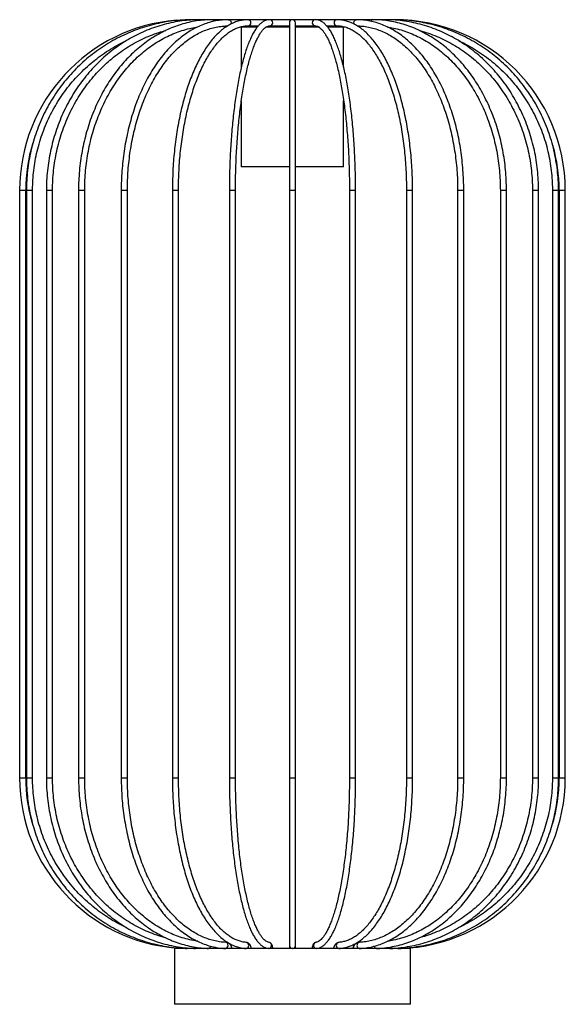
# Model space of a CAD drawing. Header units: millimetres. Extents: x 665 to 910, y 277 to 710.
# Tile 3 of 6: x 851 to 910, y 277 to 383. Entities that reach past the tile are written whole.
import ezdxf

# ---------------------------------------------------------------- set-up
doc = ezdxf.new("R2010")
doc.units = ezdxf.units.MM

msp = doc.modelspace()

# ---------------------------------------------------------------- linework, layer by layer
at = {"color": 7, "linetype": 'Continuous', "lineweight": 25}
for p, q in [((869.72, 383.02), (869.3, 383.02)), ((870, 383.02), (869.72, 383.02)), ((870.81, 383.02), (870, 383.02)), ((872.12, 383.02), (870.81, 383.02)), ((873.86, 383.02), (872.12, 383.02)), ((875.95, 383.02), (873.86, 383.02)), ((875.22, 382.21), (875.22, 377.92)), ((876.9, 382.21), (875.22, 382.21)), ((878.28, 383.02), (875.95, 383.02)), ((875.95, 382.36), (877.05, 382.36)), ((880.39, 382.21), (877.84, 382.21)), ((880.58, 383.02), (878.28, 383.02)), ((878.28, 382.36), (880.39, 382.36)), ((880.39, 382.69), (880.39, 364.69)), ((883.17, 383.02), (880.87, 383.02)), ((881.05, 364.69), (881.05, 382.69)), ((881.05, 382.36), (883.17, 382.36)), ((883.61, 382.21), (881.05, 382.21)), ((885.5, 383.02), (883.17, 383.02)), ((884.39, 382.36), (885.5, 382.36)), ((886.22, 382.21), (884.55, 382.21)), ((887.58, 383.02), (885.5, 383.02)), ((886.22, 377.92), (886.22, 382.21)), ((889.32, 383.02), (887.58, 383.02)), ((890.63, 383.02), (889.32, 383.02)), ((891.45, 383.02), (890.63, 383.02)), ((891.72, 383.02), (891.45, 383.02)), ((875.22, 374.31), (875.22, 367.21)), ((886.22, 367.21), (886.22, 374.3)), ((880.39, 367.21), (875.22, 367.21)), ((886.22, 367.21), (881.05, 367.21)), ((851.39, 364.69), (851.39, 301.53)), ((852.05, 301.53), (852.05, 364.69)), ((852.12, 364.69), (852.12, 301.53)), ((852.78, 301.53), (852.78, 364.69)), ((854.27, 364.69), (854.27, 301.53)), ((854.93, 301.53), (854.93, 364.69)), ((857.72, 364.69), (857.72, 301.53)), ((858.38, 301.53), (858.38, 364.69)), ((862.31, 364.69), (862.31, 301.53)), ((862.97, 301.53), (862.97, 364.69)), ((867.81, 364.69), (867.81, 301.53)), ((868.47, 301.53), (868.47, 364.69)), ((873.94, 364.69), (873.94, 301.53)), ((874.6, 301.53), (874.6, 364.69)), ((880.39, 364.69), (880.39, 301.53)), ((881.05, 301.53), (881.05, 364.69)), ((886.85, 364.69), (886.85, 301.53)), ((887.51, 301.53), (887.51, 364.69)), ((892.98, 364.69), (892.98, 301.53)), ((893.64, 301.53), (893.64, 364.69)), ((898.47, 364.69), (898.47, 301.53)), ((899.13, 301.53), (899.13, 364.69)), ((903.07, 364.69), (903.07, 301.53)), ((903.73, 301.53), (903.73, 364.69)), ((906.52, 364.69), (906.52, 301.53)), ((907.18, 301.53), (907.18, 364.69)), ((908.67, 364.69), (908.67, 301.53)), ((909.33, 301.53), (909.33, 364.69)), ((909.39, 364.69), (909.39, 301.53)), ((910.05, 301.53), (910.05, 364.69)), ((880.39, 301.53), (880.39, 283.53)), ((881.05, 283.53), (881.05, 301.53)), ((868.02, 283.21), (868.02, 277.21)), ((893.42, 283.21), (868.02, 283.21)), ((877.94, 283.24), (877.95, 283.21)), ((880.39, 283.53), (880.39, 283.21)), ((881.05, 283.21), (881.05, 283.53)), ((893.42, 277.21), (893.42, 283.21)), ((893.42, 277.21), (868.02, 277.21))]:
    msp.add_line(p, q, dxfattribs=at)
at = {"color": 8, "linetype": 'Continuous', "lineweight": 25}
for p, q in [((851.39, 364.69), (852.05, 364.69)), ((852.12, 364.69), (852.78, 364.69)), ((854.27, 364.69), (854.93, 364.69)), ((857.72, 364.69), (858.38, 364.69)), ((862.31, 364.69), (862.97, 364.69)), ((867.81, 364.69), (868.47, 364.69)), ((873.94, 364.69), (874.6, 364.69)), ((880.39, 364.69), (881.05, 364.69)), ((886.85, 364.69), (887.51, 364.69)), ((892.98, 364.69), (893.01, 364.69)), ((893.01, 364.69), (893.64, 364.69)), ((898.47, 364.69), (898.55, 364.69)), ((898.55, 364.69), (899.13, 364.69)), ((903.07, 364.69), (903.19, 364.69)), ((903.19, 364.69), (903.73, 364.69)), ((906.52, 364.69), (906.71, 364.69)), ((906.71, 364.69), (907.18, 364.69)), ((908.67, 364.69), (908.92, 364.69)), ((908.92, 364.69), (909.33, 364.69)), ((909.39, 364.69), (909.72, 364.69)), ((909.72, 364.69), (910.05, 364.69)), ((851.39, 301.53), (852.05, 301.53)), ((852.12, 301.53), (852.78, 301.53)), ((854.27, 301.53), (854.93, 301.53)), ((857.72, 301.53), (858.38, 301.53)), ((862.31, 301.53), (862.97, 301.53)), ((867.81, 301.53), (868.47, 301.53)), ((873.94, 301.53), (874.6, 301.53)), ((880.39, 301.53), (881.05, 301.53)), ((886.85, 301.53), (887.51, 301.53)), ((892.98, 301.53), (893.01, 301.53)), ((893.01, 301.53), (893.64, 301.53)), ((898.47, 301.53), (898.55, 301.53)), ((898.55, 301.53), (899.13, 301.53)), ((903.07, 301.53), (903.19, 301.53)), ((903.19, 301.53), (903.73, 301.53)), ((906.52, 301.53), (906.71, 301.53)), ((906.71, 301.53), (907.18, 301.53)), ((908.67, 301.53), (908.92, 301.53)), ((908.92, 301.53), (909.33, 301.53)), ((909.39, 301.53), (909.72, 301.53)), ((909.72, 301.53), (910.05, 301.53))]:
    msp.add_line(p, q, dxfattribs=at)
at = {"color": 8, "linetype": 'Continuous', "lineweight": 25, "flags": 128}
for points in [[(870.81, 383.02), (870.87, 383), (870.9, 382.96)], [(873.86, 383.02), (873.96, 383), (874.05, 382.92), (874.1, 382.82), (874.12, 382.69), (874.1, 382.57), (874.1, 382.54)], [(887.32, 382.69), (887.34, 382.82), (887.4, 382.92), (887.48, 383), (887.58, 383.02), (887.58, 383.02)], [(887.35, 382.54), (887.34, 382.57), (887.32, 382.69)], [(873.56, 283.21), (873.63, 283.23), (873.71, 283.3), (873.77, 283.41), (873.79, 283.53), (873.78, 283.66), (873.72, 283.77), (873.64, 283.84), (873.55, 283.86)], [(869.48, 283.21), (869.5, 283.23), (869.51, 283.25)], [(891.93, 283.25), (891.94, 283.23), (891.96, 283.21)]]:
    msp.add_lwpolyline(points, dxfattribs=at)
at = {"color": 7, "linetype": 'Continuous', "lineweight": 25}
for centre, radius, start, end in [((869.72, 364.69), 18.33, 94.6111, 180), ((880.72, 382.69), 0.33, 0, 180), ((880.58, 382.71), 0.314, 77.0745, 89.9968), ((880.87, 382.71), 0.314, 90.0032, 102.9255), ((891.72, 364.69), 18.33, 360, 90), ((869.72, 364.69), 17.67, 163.4392, 180), ((891.72, 364.69), 17.67, 360, 15.824), ((869.72, 301.53), 18.33, 180, 265.5565), ((869.72, 301.53), 17.67, 180, 195.6828), ((891.72, 301.53), 18.33, 271.9789, 0), ((891.72, 301.53), 17.67, 343.6515, 0)]:
    msp.add_arc(centre, radius, start, end, dxfattribs=at)
at = {"color": 8, "linetype": 'Continuous', "lineweight": 25}
for centre, radius, start, end in [((872.09, 382.8), 0.221, 12.4983, 80.6554), ((875.92, 382.69), 0.331, 274.9007, 85.1715), ((878.27, 382.69), 0.33, 271.4088, 88.8077), ((883.17, 382.7), 0.325, 90.4733, 180.9618), ((883.18, 382.69), 0.326, 179.2847, 268.9366), ((885.51, 382.71), 0.309, 92.1081, 183.8372), ((885.51, 382.68), 0.315, 177.1799, 266.6833), ((889.35, 382.82), 0.207, 96.5761, 169.9493), ((890.64, 382.92), 0.103, 95.3667, 160.5714), ((875.69, 283.53), 0.334, 281.5337, 80.7205), ((878.15, 283.54), 0.331, 278.4978, 80.856), ((883.29, 283.54), 0.324, 98.3417, 181.0912), ((885.74, 283.55), 0.312, 96.8455, 183.5783), ((887.95, 283.57), 0.297, 100.1974, 187.2456), ((870.25, 283.38), 0.197, 298.6637, 343.8119), ((871.61, 283.48), 0.296, 293.0479, 357.3771), ((880.72, 283.53), 0.33, 180.0112, 262.2797), ((880.72, 283.53), 0.33, 277.7203, 359.9888), ((883.3, 283.53), 0.329, 179.8111, 261.4742), ((885.75, 283.53), 0.324, 178.3745, 258.9446), ((887.97, 283.51), 0.317, 175.9498, 254.1477), ((889.83, 283.48), 0.295, 182.9752, 246.9915), ((891.19, 283.38), 0.194, 197.1733, 241.5151)]:
    msp.add_arc(centre, radius, start, end, dxfattribs=at)
at = {"color": 7, "linetype": 'Continuous', "lineweight": 25}
for points, knots in [([(870, 383.02), (869.81, 383.02), (869.28, 383.01), (868.39, 382.96), (867.35, 382.83), (866.32, 382.64), (865.3, 382.39), (864.29, 382.07), (863.31, 381.7), (862.34, 381.27), (861.41, 380.78), (860.5, 380.23), (859.63, 379.64), (858.79, 378.99), (857.99, 378.29), (857.24, 377.54), (856.52, 376.75), (855.85, 375.92), (855.24, 375.05), (854.67, 374.14), (854.15, 373.2), (853.69, 372.24), (853.29, 371.24), (852.94, 370.23), (852.66, 369.19), (852.43, 368.14), (852.26, 367.08), (852.16, 366.02), (852.12, 365.23), (852.12, 364.79), (852.12, 364.69)], [0, 0, 0, 0, 0.019847, 0.057214, 0.094584, 0.131955, 0.169326, 0.206697, 0.244069, 0.281443, 0.318817, 0.356192, 0.393569, 0.430947, 0.468326, 0.505707, 0.54309, 0.580474, 0.617859, 0.655246, 0.692634, 0.730023, 0.767413, 0.804805, 0.842197, 0.879591, 0.916985, 0.954379, 0.989809, 1, 1, 1, 1]), ([(870.81, 383.02), (870.64, 383.02), (870.14, 383.01), (869.33, 382.96), (868.36, 382.83), (867.4, 382.64), (866.46, 382.39), (865.53, 382.07), (864.62, 381.7), (863.73, 381.27), (862.86, 380.78), (862.02, 380.23), (861.21, 379.64), (860.44, 378.99), (859.7, 378.29), (859, 377.54), (858.34, 376.75), (857.72, 375.92), (857.15, 375.05), (856.62, 374.14), (856.15, 373.2), (855.72, 372.23), (855.35, 371.24), (855.03, 370.22), (854.76, 369.19), (854.55, 368.13), (854.4, 367.07), (854.3, 366.02), (854.27, 365.22), (854.27, 364.79), (854.27, 364.69)], [0, 0, 0, 0, 0.0198612, 0.0571941, 0.0945307, 0.1318686, 0.169209, 0.2065531, 0.2439018, 0.2812559, 0.318616, 0.3559827, 0.3933559, 0.4307359, 0.4681225, 0.5055154, 0.5429143, 0.5803188, 0.6177284, 0.6551425, 0.6925608, 0.7299826, 0.7674077, 0.8048354, 0.8422655, 0.8796976, 0.9171312, 0.9545662, 0.9900357, 1, 1, 1, 1]), ([(872.12, 383.02), (871.97, 383.02), (871.54, 383.01), (870.83, 382.96), (869.99, 382.83), (869.15, 382.64), (868.33, 382.39), (867.52, 382.07), (866.73, 381.7), (865.95, 381.27), (865.2, 380.78), (864.47, 380.23), (863.76, 379.63), (863.09, 378.98), (862.44, 378.28), (861.83, 377.54), (861.26, 376.75), (860.72, 375.91), (860.22, 375.04), (859.77, 374.13), (859.35, 373.19), (858.98, 372.22), (858.66, 371.23), (858.38, 370.21), (858.15, 369.17), (857.97, 368.12), (857.83, 367.06), (857.75, 366), (857.72, 365.21), (857.72, 364.78), (857.72, 364.69)], [0, 0, 0, 0, 0.019886, 0.057131, 0.094381, 0.131637, 0.168905, 0.20619, 0.243494, 0.28082, 0.318168, 0.355538, 0.392928, 0.430338, 0.467764, 0.505204, 0.542656, 0.580117, 0.617586, 0.65506, 0.692539, 0.73002, 0.767503, 0.804987, 0.842472, 0.879958, 0.917444, 0.95493, 0.990447, 1, 1, 1, 1]), ([(858.38, 364.69), (858.38, 364.88), (858.39, 365.41), (858.43, 366.3), (858.53, 367.35), (858.68, 368.39), (858.87, 369.41), (859.11, 370.42), (859.4, 371.41), (859.74, 372.37), (860.12, 373.31), (860.54, 374.22), (861, 375.09), (861.51, 375.92), (862.05, 376.72), (862.62, 377.47), (863.23, 378.17), (863.87, 378.83), (864.54, 379.44), (865.24, 380), (865.96, 380.5), (866.71, 380.94), (867.47, 381.33), (868.25, 381.65), (869.04, 381.92), (869.8, 382.12), (870.3, 382.2), (870.53, 382.24)], [0, 0, 0, 0, 0.021472, 0.062466, 0.103464, 0.14446, 0.185455, 0.226448, 0.267441, 0.308432, 0.349422, 0.390413, 0.431404, 0.472397, 0.513394, 0.554395, 0.595405, 0.636425, 0.677458, 0.718508, 0.759578, 0.800672, 0.841792, 0.88294, 0.924118, 0.965324, 1, 1, 1, 1]), ([(873.86, 383.02), (873.74, 383.02), (873.39, 383.01), (872.82, 382.96), (872.14, 382.83), (871.47, 382.64), (870.81, 382.39), (870.16, 382.07), (869.52, 381.7), (868.9, 381.26), (868.3, 380.77), (867.71, 380.23), (867.14, 379.63), (866.6, 378.97), (866.09, 378.27), (865.6, 377.52), (865.14, 376.73), (864.71, 375.9), (864.31, 375.02), (863.94, 374.12), (863.61, 373.17), (863.32, 372.21), (863.06, 371.21), (862.84, 370.19), (862.65, 369.16), (862.51, 368.1), (862.4, 367.04), (862.33, 365.99), (862.31, 365.2), (862.31, 364.78), (862.31, 364.69)], [0, 0, 0, 0, 0.019925, 0.056935, 0.093956, 0.131009, 0.168117, 0.205293, 0.242544, 0.279868, 0.317259, 0.354706, 0.392199, 0.429725, 0.467275, 0.504839, 0.542411, 0.579986, 0.617558, 0.655126, 0.692688, 0.730245, 0.767796, 0.80534, 0.84288, 0.880416, 0.917948, 0.955477, 0.991033, 1, 1, 1, 1]), ([(862.97, 364.69), (862.97, 364.88), (862.98, 365.41), (863.01, 366.3), (863.09, 367.35), (863.21, 368.39), (863.36, 369.42), (863.56, 370.43), (863.79, 371.41), (864.05, 372.38), (864.36, 373.32), (864.69, 374.22), (865.06, 375.09), (865.46, 375.93), (865.89, 376.72), (866.34, 377.47), (866.83, 378.18), (867.33, 378.83), (867.86, 379.44), (868.42, 379.99), (868.99, 380.49), (869.57, 380.93), (870.17, 381.32), (870.79, 381.65), (871.41, 381.92), (872.05, 382.12), (872.69, 382.27), (873.26, 382.34), (873.61, 382.35), (873.76, 382.36)], [0, 0, 0, 0, 0.020028, 0.058181, 0.096337, 0.13449, 0.172638, 0.210782, 0.248919, 0.287048, 0.32517, 0.363283, 0.401387, 0.439483, 0.477571, 0.515653, 0.553733, 0.591812, 0.629897, 0.667996, 0.706117, 0.744273, 0.78248, 0.820751, 0.859102, 0.897545, 0.936082, 0.974708, 1, 1, 1, 1]), ([(875.95, 383.02), (875.86, 383.02), (875.61, 383.01), (875.2, 382.96), (874.72, 382.83), (874.24, 382.64), (873.78, 382.38), (873.31, 382.07), (872.86, 381.69), (872.42, 381.26), (871.99, 380.76), (871.58, 380.21), (871.18, 379.61), (870.8, 378.95), (870.44, 378.25), (870.1, 377.5), (869.77, 376.7), (869.47, 375.87), (869.2, 374.99), (868.94, 374.09), (868.71, 373.15), (868.51, 372.18), (868.33, 371.18), (868.17, 370.17), (868.05, 369.13), (867.94, 368.08), (867.87, 367.02), (867.83, 365.97), (867.81, 365.19), (867.81, 364.77), (867.81, 364.69)], [0, 0, 0, 0, 0.019986, 0.056249, 0.092567, 0.129072, 0.165853, 0.202934, 0.240286, 0.277846, 0.315545, 0.353323, 0.391134, 0.428944, 0.466734, 0.504499, 0.542235, 0.579942, 0.617623, 0.65528, 0.692915, 0.730531, 0.768132, 0.805718, 0.843294, 0.880861, 0.918422, 0.955978, 0.991556, 1, 1, 1, 1]), ([(868.47, 364.69), (868.47, 364.88), (868.47, 365.42), (868.5, 366.31), (868.55, 367.36), (868.63, 368.4), (868.74, 369.43), (868.88, 370.44), (869.04, 371.43), (869.22, 372.4), (869.43, 373.33), (869.67, 374.24), (869.92, 375.11), (870.2, 375.95), (870.5, 376.74), (870.81, 377.49), (871.15, 378.2), (871.5, 378.85), (871.87, 379.46), (872.25, 380.01), (872.64, 380.5), (873.04, 380.94), (873.44, 381.32), (873.86, 381.65), (874.28, 381.91), (874.7, 382.12), (875.13, 382.26), (875.55, 382.35), (875.82, 382.36), (875.95, 382.36)], [0, 0, 0, 0, 0.019912, 0.057788, 0.095666, 0.13354, 0.171408, 0.209268, 0.247118, 0.284954, 0.322776, 0.36058, 0.398363, 0.436122, 0.473853, 0.511555, 0.549223, 0.586857, 0.624457, 0.662026, 0.699574, 0.737117, 0.774677, 0.812299, 0.850048, 0.888013, 0.9263, 0.964993, 1, 1, 1, 1]), ([(878.28, 383.02), (878.22, 383.02), (878.07, 383.01), (877.83, 382.95), (877.56, 382.82), (877.31, 382.63), (877.05, 382.38), (876.8, 382.06), (876.56, 381.68), (876.32, 381.24), (876.1, 380.74), (875.88, 380.19), (875.67, 379.58), (875.48, 378.93), (875.29, 378.23), (875.12, 377.49), (874.95, 376.7), (874.8, 375.87), (874.66, 375), (874.53, 374.1), (874.41, 373.17), (874.3, 372.2), (874.21, 371.21), (874.13, 370.2), (874.06, 369.17), (874.01, 368.13), (873.97, 367.07), (873.95, 366.02), (873.94, 365.23), (873.94, 364.79), (873.94, 364.69)], [0, 0, 0, 0, 0.020107, 0.052782, 0.086006, 0.120819, 0.157553, 0.19572, 0.234496, 0.27326, 0.311823, 0.35018, 0.388364, 0.426412, 0.464354, 0.502214, 0.54001, 0.577757, 0.615465, 0.653142, 0.690794, 0.728427, 0.766043, 0.803647, 0.841241, 0.878828, 0.916408, 0.953985, 0.989584, 1, 1, 1, 1]), ([(874.6, 364.69), (874.6, 364.88), (874.6, 365.42), (874.61, 366.31), (874.64, 367.37), (874.68, 368.41), (874.74, 369.44), (874.81, 370.46), (874.89, 371.45), (874.99, 372.42), (875.1, 373.37), (875.22, 374.28), (875.35, 375.15), (875.49, 375.99), (875.64, 376.79), (875.81, 377.55), (875.98, 378.26), (876.16, 378.91), (876.35, 379.52), (876.54, 380.07), (876.74, 380.57), (876.95, 381.01), (877.15, 381.38), (877.35, 381.7), (877.55, 381.95), (877.75, 382.14), (877.93, 382.27), (878.11, 382.35), (878.22, 382.36), (878.28, 382.36)], [0, 0, 0, 0, 0.019905, 0.057744, 0.095585, 0.133423, 0.171257, 0.209084, 0.246903, 0.284712, 0.322507, 0.360287, 0.398046, 0.43578, 0.473483, 0.511148, 0.548766, 0.586322, 0.623802, 0.661185, 0.698442, 0.735542, 0.772446, 0.809116, 0.845543, 0.881796, 0.918076, 0.954934, 1, 1, 1, 1]), ([(887.51, 364.69), (887.51, 364.88), (887.5, 365.42), (887.49, 366.32), (887.46, 367.39), (887.42, 368.44), (887.36, 369.48), (887.29, 370.51), (887.21, 371.51), (887.11, 372.49), (887.01, 373.45), (886.88, 374.37), (886.75, 375.26), (886.6, 376.12), (886.45, 376.94), (886.28, 377.71), (886.1, 378.44), (885.91, 379.12), (885.71, 379.76), (885.51, 380.34), (885.29, 380.88), (885.06, 381.36), (884.83, 381.78), (884.58, 382.15), (884.32, 382.46), (884.06, 382.7), (883.79, 382.87), (883.53, 382.98), (883.32, 383.02), (883.2, 383.02), (883.17, 383.02)], [0, 0, 0, 0, 0.019767, 0.057336, 0.094911, 0.132487, 0.170068, 0.207655, 0.245249, 0.282852, 0.320468, 0.358099, 0.395749, 0.433422, 0.471123, 0.508861, 0.546644, 0.584484, 0.622397, 0.660404, 0.698533, 0.736818, 0.775298, 0.814006, 0.852923, 0.891749, 0.925852, 0.958183, 0.98931, 1, 1, 1, 1]), ([(883.17, 382.36), (883.2, 382.36), (883.27, 382.36), (883.41, 382.32), (883.58, 382.23), (883.77, 382.07), (883.97, 381.86), (884.17, 381.58), (884.37, 381.25), (884.58, 380.85), (884.78, 380.4), (884.97, 379.88), (885.16, 379.32), (885.35, 378.69), (885.53, 378.02), (885.7, 377.3), (885.86, 376.53), (886, 375.72), (886.14, 374.87), (886.27, 373.98), (886.39, 373.06), (886.49, 372.11), (886.58, 371.13), (886.66, 370.13), (886.73, 369.11), (886.78, 368.07), (886.81, 367.02), (886.84, 365.98), (886.85, 365.2), (886.85, 364.78), (886.85, 364.69)], [0, 0, 0, 0, 0.019686, 0.058498, 0.094255, 0.132251, 0.168867, 0.205196, 0.24158, 0.278171, 0.314995, 0.352029, 0.389235, 0.426579, 0.464031, 0.501567, 0.53917, 0.576825, 0.614522, 0.652251, 0.690007, 0.727785, 0.765579, 0.803387, 0.841205, 0.879032, 0.916866, 0.954704, 0.990558, 1, 1, 1, 1]), ([(893.64, 364.69), (893.63, 364.88), (893.63, 365.43), (893.61, 366.33), (893.55, 367.4), (893.47, 368.45), (893.36, 369.5), (893.22, 370.53), (893.06, 371.54), (892.87, 372.52), (892.66, 373.48), (892.42, 374.41), (892.16, 375.31), (891.87, 376.16), (891.56, 376.99), (891.23, 377.76), (890.88, 378.5), (890.52, 379.19), (890.13, 379.82), (889.72, 380.41), (889.3, 380.94), (888.87, 381.42), (888.42, 381.84), (887.96, 382.19), (887.49, 382.49), (887.01, 382.72), (886.52, 382.89), (886.04, 382.99), (885.7, 383.02), (885.52, 383.02), (885.5, 383.02)], [0, 0, 0, 0, 0.019769, 0.057317, 0.094871, 0.132428, 0.16999, 0.20756, 0.245139, 0.28273, 0.320334, 0.357956, 0.395597, 0.43326, 0.470949, 0.508666, 0.546415, 0.584196, 0.62201, 0.659853, 0.697717, 0.735575, 0.773391, 0.811111, 0.848667, 0.885983, 0.923001, 0.959705, 0.994082, 1, 1, 1, 1]), ([(885.5, 382.36), (885.57, 382.36), (885.79, 382.36), (886.15, 382.3), (886.59, 382.18), (887.03, 381.99), (887.45, 381.74), (887.88, 381.43), (888.29, 381.06), (888.69, 380.64), (889.09, 380.16), (889.47, 379.62), (889.84, 379.03), (890.2, 378.39), (890.54, 377.7), (890.86, 376.97), (891.16, 376.19), (891.44, 375.36), (891.71, 374.5), (891.95, 373.6), (892.16, 372.68), (892.36, 371.72), (892.52, 370.73), (892.67, 369.73), (892.78, 368.71), (892.87, 367.67), (892.93, 366.62), (892.97, 365.63), (892.97, 364.98), (892.98, 364.69)], [0, 0, 0, 0, 0.019719, 0.059155, 0.09842, 0.137304, 0.175769, 0.21388, 0.251741, 0.289449, 0.327075, 0.364671, 0.402263, 0.439868, 0.477497, 0.515156, 0.552846, 0.590566, 0.628313, 0.666086, 0.703881, 0.741695, 0.779526, 0.81737, 0.855226, 0.893091, 0.930963, 0.968839, 1, 1, 1, 1]), ([(899.13, 364.69), (899.13, 364.88), (899.13, 365.43), (899.09, 366.33), (899.01, 367.4), (898.89, 368.46), (898.74, 369.51), (898.54, 370.54), (898.31, 371.55), (898.03, 372.54), (897.73, 373.5), (897.38, 374.43), (897.01, 375.33), (896.6, 376.19), (896.16, 377.01), (895.69, 377.79), (895.19, 378.52), (894.66, 379.21), (894.11, 379.84), (893.53, 380.42), (892.94, 380.95), (892.32, 381.43), (891.69, 381.84), (891.05, 382.19), (890.39, 382.49), (889.72, 382.72), (889.05, 382.88), (888.38, 382.99), (887.89, 383.02), (887.63, 383.02), (887.58, 383.02)], [0, 0, 0, 0, 0.019785, 0.05731, 0.09484, 0.132372, 0.169908, 0.207449, 0.244995, 0.282548, 0.320108, 0.357676, 0.395253, 0.432837, 0.470429, 0.508026, 0.545627, 0.583226, 0.620817, 0.658392, 0.695941, 0.733454, 0.770917, 0.808318, 0.845648, 0.882899, 0.920072, 0.957176, 0.992248, 1, 1, 1, 1]), ([(887.68, 382.36), (887.76, 382.36), (888.05, 382.35), (888.56, 382.3), (889.21, 382.17), (889.85, 381.98), (890.48, 381.73), (891.1, 381.42), (891.71, 381.05), (892.3, 380.62), (892.88, 380.13), (893.43, 379.59), (893.97, 379), (894.49, 378.36), (894.98, 377.66), (895.44, 376.93), (895.88, 376.14), (896.28, 375.32), (896.66, 374.46), (897, 373.56), (897.32, 372.63), (897.59, 371.67), (897.83, 370.69), (898.03, 369.69), (898.2, 368.66), (898.33, 367.63), (898.42, 366.58), (898.47, 365.6), (898.47, 364.97), (898.47, 364.69)], [0, 0, 0, 0, 0.01419, 0.052895, 0.091583, 0.130216, 0.16877, 0.207233, 0.245607, 0.283899, 0.322123, 0.360294, 0.398425, 0.436528, 0.474615, 0.512692, 0.550767, 0.588841, 0.626918, 0.665, 0.703089, 0.741184, 0.779286, 0.817394, 0.855507, 0.893625, 0.931747, 0.969871, 1, 1, 1, 1]), ([(903.73, 364.69), (903.72, 364.88), (903.72, 365.43), (903.68, 366.34), (903.58, 367.41), (903.43, 368.47), (903.23, 369.51), (902.98, 370.55), (902.69, 371.56), (902.35, 372.54), (901.96, 373.5), (901.53, 374.43), (901.06, 375.33), (900.55, 376.19), (900, 377.01), (899.41, 377.79), (898.79, 378.52), (898.14, 379.21), (897.45, 379.84), (896.74, 380.42), (896, 380.95), (895.23, 381.42), (894.45, 381.83), (893.65, 382.19), (892.84, 382.48), (892.01, 382.71), (891.17, 382.88), (890.34, 382.99), (889.73, 383.02), (889.39, 383.02), (889.32, 383.02)], [0, 0, 0, 0, 0.019806, 0.05729, 0.094778, 0.132268, 0.169758, 0.20725, 0.244742, 0.282236, 0.31973, 0.357224, 0.394717, 0.432208, 0.469696, 0.507178, 0.544653, 0.582119, 0.619573, 0.657012, 0.694434, 0.731835, 0.769215, 0.806571, 0.843904, 0.881214, 0.918503, 0.955774, 0.991066, 1, 1, 1, 1]), ([(907.18, 364.69), (907.18, 364.88), (907.17, 365.43), (907.12, 366.34), (907.01, 367.41), (906.84, 368.47), (906.61, 369.51), (906.32, 370.55), (905.99, 371.56), (905.6, 372.54), (905.15, 373.5), (904.66, 374.43), (904.12, 375.33), (903.54, 376.19), (902.9, 377.01), (902.23, 377.78), (901.52, 378.52), (900.76, 379.2), (899.98, 379.83), (899.16, 380.42), (898.31, 380.94), (897.44, 381.41), (896.54, 381.83), (895.62, 382.18), (894.68, 382.48), (893.73, 382.71), (892.77, 382.88), (891.82, 382.98), (891.11, 383.02), (890.72, 383.02), (890.63, 383.02)], [0, 0, 0, 0, 0.019825, 0.057258, 0.094696, 0.132133, 0.16957, 0.207007, 0.244442, 0.281876, 0.319308, 0.356738, 0.394165, 0.431589, 0.469009, 0.506425, 0.543836, 0.581241, 0.61864, 0.656032, 0.693418, 0.730796, 0.768167, 0.805532, 0.84289, 0.880242, 0.917588, 0.954931, 0.990305, 1, 1, 1, 1]), ([(890.94, 382.23), (891.09, 382.21), (891.51, 382.15), (892.19, 381.98), (892.99, 381.73), (893.78, 381.42), (894.55, 381.05), (895.3, 380.62), (896.02, 380.13), (896.73, 379.59), (897.41, 378.99), (898.06, 378.34), (898.68, 377.65), (899.26, 376.91), (899.81, 376.12), (900.32, 375.3), (900.8, 374.43), (901.23, 373.54), (901.62, 372.61), (901.96, 371.65), (902.26, 370.67), (902.52, 369.66), (902.73, 368.64), (902.89, 367.6), (903, 366.56), (903.06, 365.58), (903.06, 364.96), (903.07, 364.69)], [0, 0, 0, 0, 0.02264, 0.063954, 0.10525, 0.146523, 0.18777, 0.228989, 0.270181, 0.311347, 0.352489, 0.39361, 0.434713, 0.475802, 0.516879, 0.557947, 0.599008, 0.640064, 0.681116, 0.722166, 0.763214, 0.804262, 0.845309, 0.886356, 0.927402, 0.968448, 1, 1, 1, 1]), ([(909.33, 364.69), (909.32, 364.88), (909.32, 365.43), (909.26, 366.34), (909.14, 367.41), (908.95, 368.47), (908.71, 369.51), (908.4, 370.54), (908.04, 371.55), (907.62, 372.54), (907.14, 373.5), (906.61, 374.43), (906.02, 375.32), (905.39, 376.18), (904.71, 377), (903.98, 377.78), (903.21, 378.51), (902.4, 379.19), (901.55, 379.83), (900.66, 380.41), (899.75, 380.94), (898.8, 381.41), (897.83, 381.82), (896.84, 382.18), (895.83, 382.47), (894.81, 382.71), (893.77, 382.88), (892.74, 382.98), (891.97, 383.02), (891.54, 383.02), (891.45, 383.02)], [0, 0, 0, 0, 0.019838, 0.05723, 0.094625, 0.13202, 0.169416, 0.20681, 0.244204, 0.281598, 0.31899, 0.356382, 0.393773, 0.431162, 0.46855, 0.505937, 0.543323, 0.580707, 0.618089, 0.65547, 0.69285, 0.730228, 0.767604, 0.804979, 0.842354, 0.879727, 0.917099, 0.95447, 0.989877, 1, 1, 1, 1]), ([(854.93, 364.69), (854.93, 364.88), (854.93, 365.41), (854.98, 366.3), (855.1, 367.35), (855.27, 368.39), (855.49, 369.41), (855.77, 370.42), (856.11, 371.41), (856.5, 372.37), (856.93, 373.31), (857.42, 374.22), (857.96, 375.09), (858.54, 375.93), (859.16, 376.72), (859.83, 377.47), (860.54, 378.18), (861.28, 378.84), (862.05, 379.45), (862.86, 380), (863.7, 380.5), (864.56, 380.95), (865.44, 381.33), (866.3, 381.65), (866.86, 381.8), (867.12, 381.87)], [0, 0, 0, 0, 0.023352, 0.068039, 0.112731, 0.157423, 0.202115, 0.246808, 0.291502, 0.336197, 0.380895, 0.425595, 0.470299, 0.515007, 0.55972, 0.604438, 0.649163, 0.693895, 0.738635, 0.783383, 0.82814, 0.872907, 0.917683, 0.962468, 1, 1, 1, 1]), ([(894.37, 381.86), (894.54, 381.81), (895.02, 381.69), (895.79, 381.42), (896.68, 381.05), (897.54, 380.61), (898.39, 380.13), (899.2, 379.58), (899.99, 378.99), (900.74, 378.34), (901.45, 377.64), (902.13, 376.9), (902.77, 376.12), (903.36, 375.29), (903.9, 374.43), (904.4, 373.53), (904.85, 372.6), (905.25, 371.64), (905.6, 370.65), (905.89, 369.65), (906.13, 368.63), (906.32, 367.59), (906.44, 366.54), (906.51, 365.58), (906.52, 364.96), (906.52, 364.69)], [0, 0, 0, 0, 0.024611, 0.069518, 0.114418, 0.15931, 0.204194, 0.249069, 0.293935, 0.338793, 0.383642, 0.428483, 0.473317, 0.518143, 0.562964, 0.607779, 0.652589, 0.697396, 0.742198, 0.786997, 0.831794, 0.876589, 0.921382, 0.966173, 1, 1, 1, 1]), ([(852.78, 364.69), (852.78, 364.88), (852.79, 365.41), (852.84, 366.3), (852.97, 367.35), (853.15, 368.39), (853.4, 369.41), (853.7, 370.42), (854.06, 371.41), (854.48, 372.38), (854.96, 373.31), (855.49, 374.22), (856.07, 375.09), (856.7, 375.93), (857.38, 376.73), (858.1, 377.48), (858.87, 378.18), (859.67, 378.84), (860.51, 379.45), (861.39, 380.01), (862.17, 380.44), (862.66, 380.67), (862.84, 380.75)], [0, 0, 0, 0, 0.0273039, 0.0796492, 0.1320001, 0.1843511, 0.2367025, 0.2890545, 0.3414073, 0.393761, 0.446116, 0.4984724, 0.5508304, 0.6031902, 0.6555519, 0.7079157, 0.7602816, 0.8126498, 0.8650203, 0.9173931, 0.9697682, 1, 1, 1, 1]), ([(898.56, 380.78), (898.68, 380.72), (899.12, 380.52), (899.85, 380.12), (900.74, 379.58), (901.59, 378.99), (902.4, 378.34), (903.18, 377.64), (903.91, 376.9), (904.6, 376.11), (905.24, 375.29), (905.83, 374.42), (906.37, 373.52), (906.86, 372.59), (907.29, 371.63), (907.67, 370.65), (907.99, 369.64), (908.25, 368.62), (908.44, 367.58), (908.58, 366.54), (908.65, 365.57), (908.66, 364.95), (908.67, 364.69)], [0, 0, 0, 0, 0.020911, 0.073153, 0.125392, 0.17763, 0.229866, 0.282099, 0.334331, 0.38656, 0.438786, 0.491011, 0.543233, 0.595454, 0.647673, 0.69989, 0.752105, 0.80432, 0.856533, 0.908745, 0.960957, 1, 1, 1, 1]), ([(852.12, 301.53), (852.12, 301.34), (852.13, 300.79), (852.18, 299.88), (852.31, 298.81), (852.49, 297.75), (852.74, 296.7), (853.05, 295.67), (853.41, 294.66), (853.83, 293.68), (854.31, 292.72), (854.84, 291.79), (855.42, 290.89), (856.06, 290.04), (856.74, 289.22), (857.47, 288.44), (858.24, 287.71), (859.05, 287.02), (859.9, 286.39), (860.78, 285.81), (861.7, 285.28), (862.64, 284.81), (863.61, 284.4), (864.6, 284.04), (865.61, 283.75), (866.64, 283.51), (867.68, 283.34), (868.6, 283.24), (869.18, 283.22), (869.41, 283.21)], [0, 0, 0, 0, 0.020259, 0.058445, 0.096634, 0.134824, 0.173013, 0.211202, 0.24939, 0.287577, 0.325764, 0.36395, 0.402134, 0.440318, 0.4785, 0.51668, 0.55486, 0.593037, 0.631214, 0.669388, 0.707562, 0.745733, 0.783904, 0.822073, 0.86024, 0.898407, 0.936573, 0.974738, 1, 1, 1, 1]), ([(862.93, 285.42), (862.64, 285.56), (862.04, 285.85), (861.16, 286.35), (860.29, 286.92), (859.46, 287.54), (858.66, 288.22), (857.9, 288.93), (857.19, 289.7), (856.53, 290.51), (855.91, 291.35), (855.34, 292.23), (854.83, 293.15), (854.37, 294.09), (853.96, 295.07), (853.61, 296.06), (853.32, 297.08), (853.1, 298.11), (852.93, 299.15), (852.82, 300.2), (852.78, 300.99), (852.78, 301.44), (852.78, 301.53)], [0, 0, 0, 0, 0.04882, 0.100939, 0.153056, 0.205171, 0.257284, 0.309395, 0.361503, 0.413609, 0.465713, 0.517815, 0.569915, 0.622013, 0.674109, 0.726204, 0.778297, 0.83039, 0.882481, 0.934571, 0.986661, 1, 1, 1, 1]), ([(854.27, 301.53), (854.27, 301.34), (854.27, 300.79), (854.32, 299.88), (854.44, 298.81), (854.61, 297.75), (854.84, 296.7), (855.12, 295.67), (855.46, 294.66), (855.85, 293.68), (856.29, 292.72), (856.78, 291.79), (857.32, 290.89), (857.91, 290.03), (858.54, 289.21), (859.22, 288.43), (859.93, 287.7), (860.68, 287.02), (861.47, 286.39), (862.29, 285.8), (863.14, 285.28), (864.01, 284.81), (864.91, 284.39), (865.83, 284.04), (866.76, 283.74), (867.71, 283.51), (868.67, 283.34), (869.53, 283.24), (870.06, 283.22), (870.27, 283.21)], [0, 0, 0, 0, 0.020246, 0.058475, 0.096707, 0.13494, 0.173172, 0.211403, 0.249634, 0.287863, 0.32609, 0.364315, 0.402538, 0.440757, 0.478971, 0.517182, 0.555387, 0.593587, 0.63178, 0.669967, 0.708146, 0.746319, 0.784484, 0.822642, 0.860793, 0.898938, 0.937078, 0.975214, 1, 1, 1, 1]), ([(867.11, 284.35), (867.09, 284.35), (866.75, 284.43), (866.12, 284.64), (865.22, 284.98), (864.34, 285.38), (863.49, 285.84), (862.66, 286.35), (861.85, 286.92), (861.09, 287.54), (860.35, 288.21), (859.66, 288.93), (859, 289.7), (858.38, 290.5), (857.81, 291.35), (857.29, 292.23), (856.82, 293.14), (856.39, 294.09), (856.02, 295.06), (855.7, 296.06), (855.43, 297.07), (855.22, 298.1), (855.06, 299.14), (854.96, 300.19), (854.93, 300.99), (854.93, 301.43), (854.93, 301.53)], [0, 0, 0, 0, 0.003413, 0.0482477, 0.0930762, 0.1378976, 0.1827108, 0.2275155, 0.2723114, 0.3170984, 0.3618768, 0.406647, 0.4514094, 0.4961647, 0.5409135, 0.5856565, 0.6303943, 0.6751276, 0.719857, 0.7645831, 0.8093063, 0.8540272, 0.8987461, 0.9434635, 0.9881797, 1, 1, 1, 1]), ([(857.72, 301.53), (857.72, 301.34), (857.73, 300.79), (857.77, 299.88), (857.87, 298.81), (858.02, 297.75), (858.22, 296.7), (858.46, 295.67), (858.76, 294.66), (859.1, 293.67), (859.48, 292.71), (859.91, 291.78), (860.38, 290.89), (860.89, 290.03), (861.44, 289.21), (862.03, 288.43), (862.65, 287.7), (863.31, 287.01), (863.99, 286.38), (864.71, 285.8), (865.45, 285.27), (866.21, 284.8), (866.99, 284.39), (867.8, 284.03), (868.61, 283.74), (869.44, 283.51), (870.28, 283.34), (871.01, 283.24), (871.47, 283.22), (871.65, 283.21)], [0, 0, 0, 0, 0.020227, 0.058507, 0.096792, 0.135077, 0.173364, 0.211652, 0.249941, 0.288231, 0.326521, 0.364812, 0.403101, 0.441389, 0.479672, 0.517951, 0.556222, 0.594484, 0.632733, 0.670968, 0.709184, 0.74738, 0.785554, 0.823704, 0.861829, 0.899932, 0.938012, 0.976075, 1, 1, 1, 1]), ([(870.53, 283.98), (870.51, 283.98), (870.22, 284.01), (869.67, 284.14), (868.86, 284.35), (868.07, 284.63), (867.29, 284.97), (866.53, 285.38), (865.79, 285.83), (865.07, 286.35), (864.38, 286.92), (863.72, 287.54), (863.08, 288.21), (862.48, 288.93), (861.91, 289.69), (861.38, 290.49), (860.89, 291.34), (860.43, 292.22), (860.02, 293.13), (859.65, 294.08), (859.33, 295.05), (859.05, 296.04), (858.82, 297.05), (858.64, 298.08), (858.5, 299.13), (858.41, 300.18), (858.38, 300.98), (858.38, 301.43), (858.38, 301.53)], [0, 0, 0, 0, 0.002586, 0.043863, 0.085125, 0.126366, 0.167582, 0.208772, 0.249934, 0.291069, 0.332179, 0.373267, 0.414335, 0.455387, 0.496426, 0.537455, 0.578475, 0.61949, 0.6605, 0.701507, 0.742513, 0.783517, 0.824521, 0.865524, 0.906527, 0.947529, 0.988531, 1, 1, 1, 1]), ([(862.31, 301.53), (862.31, 301.34), (862.32, 300.79), (862.35, 299.88), (862.43, 298.82), (862.55, 297.76), (862.71, 296.71), (862.91, 295.68), (863.14, 294.67), (863.41, 293.68), (863.72, 292.72), (864.06, 291.79), (864.44, 290.89), (864.85, 290.03), (865.29, 289.21), (865.76, 288.43), (866.26, 287.7), (866.79, 287.01), (867.34, 286.38), (867.91, 285.79), (868.51, 285.27), (869.12, 284.79), (869.75, 284.38), (870.4, 284.03), (871.06, 283.73), (871.72, 283.5), (872.4, 283.33), (873, 283.24), (873.37, 283.21), (873.52, 283.21)], [0, 0, 0, 0, 0.0201644, 0.0584084, 0.0966576, 0.1349094, 0.1731648, 0.2114249, 0.2496908, 0.2879634, 0.3262435, 0.3645317, 0.4028283, 0.441133, 0.4794453, 0.5177635, 0.556085, 0.5944045, 0.6327158, 0.671011, 0.7092802, 0.7475117, 0.7856928, 0.823811, 0.8618558, 0.8998209, 0.9377068, 0.9755216, 1, 1, 1, 1]), ([(873.55, 283.86), (873.44, 283.87), (873.11, 283.89), (872.57, 283.97), (871.93, 284.13), (871.29, 284.35), (870.67, 284.63), (870.05, 284.97), (869.45, 285.37), (868.87, 285.83), (868.3, 286.34), (867.75, 286.91), (867.22, 287.52), (866.72, 288.19), (866.24, 288.91), (865.79, 289.67), (865.37, 290.47), (864.98, 291.31), (864.61, 292.19), (864.29, 293.11), (863.99, 294.05), (863.73, 295.02), (863.51, 296.01), (863.33, 297.03), (863.18, 298.05), (863.07, 299.1), (863, 300.15), (862.97, 300.96), (862.97, 301.42), (862.97, 301.53)], [0, 0, 0, 0, 0.020141, 0.059349, 0.098526, 0.137634, 0.176655, 0.215583, 0.254424, 0.293188, 0.331891, 0.370546, 0.409167, 0.447766, 0.486351, 0.524931, 0.563509, 0.602089, 0.640673, 0.679263, 0.717859, 0.756462, 0.795072, 0.833687, 0.872308, 0.910933, 0.949561, 0.988191, 1, 1, 1, 1]), ([(867.81, 301.53), (867.81, 301.34), (867.81, 300.79), (867.84, 299.89), (867.89, 298.82), (867.98, 297.76), (868.09, 296.72), (868.22, 295.69), (868.39, 294.68), (868.58, 293.7), (868.79, 292.74), (869.03, 291.81), (869.29, 290.91), (869.58, 290.05), (869.88, 289.23), (870.21, 288.45), (870.56, 287.72), (870.93, 287.03), (871.32, 286.4), (871.72, 285.81), (872.14, 285.28), (872.58, 284.8), (873.03, 284.38), (873.49, 284.02), (873.96, 283.73), (874.44, 283.5), (874.92, 283.33), (875.34, 283.24), (875.6, 283.21), (875.7, 283.21)], [0, 0, 0, 0, 0.020149, 0.058419, 0.096695, 0.134974, 0.173258, 0.21155, 0.249852, 0.288165, 0.326493, 0.364838, 0.403202, 0.441589, 0.480003, 0.518445, 0.55692, 0.595428, 0.633969, 0.672539, 0.711131, 0.749717, 0.78826, 0.826705, 0.864983, 0.903016, 0.940746, 0.978156, 1, 1, 1, 1]), ([(875.74, 283.86), (875.67, 283.87), (875.45, 283.89), (875.09, 283.97), (874.65, 284.12), (874.22, 284.34), (873.79, 284.62), (873.37, 284.96), (872.96, 285.35), (872.56, 285.8), (872.18, 286.31), (871.8, 286.87), (871.44, 287.48), (871.09, 288.14), (870.76, 288.86), (870.44, 289.61), (870.15, 290.42), (869.88, 291.26), (869.62, 292.14), (869.4, 293.05), (869.19, 293.99), (869.01, 294.96), (868.85, 295.96), (868.72, 296.97), (868.62, 298), (868.54, 299.04), (868.49, 300.1), (868.47, 300.93), (868.47, 301.4), (868.47, 301.53)], [0, 0, 0, 0, 0.020094, 0.0602, 0.100041, 0.139458, 0.17847, 0.217171, 0.255665, 0.294042, 0.332362, 0.370667, 0.408976, 0.447305, 0.485662, 0.52405, 0.562469, 0.600918, 0.639394, 0.677894, 0.716415, 0.754955, 0.79351, 0.832078, 0.870656, 0.909243, 0.947835, 0.986431, 1, 1, 1, 1]), ([(873.94, 301.53), (873.94, 301.34), (873.94, 300.79), (873.95, 299.89), (873.98, 298.83), (874.03, 297.78), (874.08, 296.74), (874.15, 295.71), (874.23, 294.71), (874.33, 293.72), (874.44, 292.77), (874.56, 291.84), (874.7, 290.95), (874.84, 290.1), (875, 289.28), (875.17, 288.51), (875.35, 287.78), (875.53, 287.09), (875.73, 286.46), (875.94, 285.87), (876.16, 285.34), (876.38, 284.86), (876.62, 284.44), (876.87, 284.07), (877.13, 283.76), (877.39, 283.52), (877.66, 283.35), (877.9, 283.25), (878.05, 283.22), (878.11, 283.21)], [0, 0, 0, 0, 0.020149, 0.058445, 0.096747, 0.135051, 0.173358, 0.211672, 0.249993, 0.288324, 0.326668, 0.365027, 0.403405, 0.441806, 0.480237, 0.518705, 0.557219, 0.595791, 0.634438, 0.67318, 0.712047, 0.751072, 0.790297, 0.829754, 0.869423, 0.909, 0.943763, 0.97672, 1, 1, 1, 1]), ([(878.2, 283.86), (878.17, 283.87), (878.1, 283.88), (877.96, 283.94), (877.78, 284.05), (877.59, 284.23), (877.39, 284.47), (877.19, 284.77), (876.99, 285.13), (876.79, 285.55), (876.59, 286.03), (876.39, 286.56), (876.2, 287.16), (876.02, 287.8), (875.85, 288.49), (875.68, 289.24), (875.53, 290.02), (875.38, 290.85), (875.25, 291.72), (875.12, 292.62), (875.01, 293.55), (874.92, 294.52), (874.83, 295.51), (874.76, 296.52), (874.7, 297.54), (874.65, 298.59), (874.62, 299.64), (874.6, 300.62), (874.6, 301.25), (874.6, 301.53)], [0, 0, 0, 0, 0.020061, 0.057828, 0.093583, 0.131466, 0.168568, 0.205583, 0.242734, 0.280118, 0.317732, 0.355545, 0.393518, 0.431618, 0.469818, 0.508095, 0.546434, 0.58482, 0.623246, 0.661702, 0.700182, 0.738682, 0.777198, 0.815727, 0.854265, 0.892812, 0.931364, 0.96992, 1, 1, 1, 1]), ([(886.85, 301.53), (886.85, 301.34), (886.84, 300.8), (886.83, 299.91), (886.8, 298.85), (886.76, 297.81), (886.71, 296.77), (886.64, 295.76), (886.55, 294.77), (886.46, 293.79), (886.35, 292.85), (886.23, 291.94), (886.1, 291.06), (885.96, 290.22), (885.8, 289.43), (885.64, 288.67), (885.47, 287.96), (885.29, 287.3), (885.1, 286.7), (884.9, 286.15), (884.7, 285.65), (884.5, 285.21), (884.3, 284.84), (884.09, 284.52), (883.89, 284.27), (883.7, 284.08), (883.52, 283.95), (883.37, 283.88), (883.28, 283.87), (883.25, 283.86)], [0, 0, 0, 0, 0.020282, 0.058837, 0.097394, 0.135949, 0.174499, 0.213042, 0.251578, 0.290102, 0.328613, 0.367107, 0.405581, 0.44403, 0.482447, 0.520825, 0.559155, 0.597422, 0.635612, 0.673702, 0.711665, 0.749467, 0.787069, 0.824434, 0.86155, 0.89849, 0.935457, 0.973012, 1, 1, 1, 1]), ([(883.33, 283.21), (883.39, 283.22), (883.54, 283.24), (883.77, 283.34), (884.03, 283.5), (884.29, 283.73), (884.54, 284.02), (884.79, 284.37), (885.03, 284.79), (885.26, 285.27), (885.48, 285.8), (885.69, 286.38), (885.89, 287.01), (886.08, 287.69), (886.26, 288.42), (886.43, 289.19), (886.59, 290), (886.73, 290.85), (886.87, 291.74), (886.99, 292.66), (887.1, 293.61), (887.2, 294.59), (887.29, 295.6), (887.36, 296.62), (887.42, 297.66), (887.46, 298.71), (887.49, 299.77), (887.5, 300.71), (887.51, 301.3), (887.51, 301.53)], [0, 0, 0, 0, 0.020486, 0.054162, 0.088882, 0.125533, 0.163933, 0.203296, 0.242867, 0.282266, 0.321449, 0.36044, 0.399277, 0.437994, 0.476618, 0.515171, 0.553667, 0.59212, 0.630538, 0.668929, 0.707297, 0.745647, 0.783984, 0.822309, 0.860626, 0.898935, 0.93724, 0.975542, 1, 1, 1, 1]), ([(892.98, 301.53), (892.97, 301.34), (892.97, 300.8), (892.95, 299.91), (892.89, 298.86), (892.81, 297.82), (892.7, 296.79), (892.57, 295.78), (892.41, 294.79), (892.22, 293.82), (892.01, 292.88), (891.78, 291.98), (891.52, 291.1), (891.25, 290.27), (890.95, 289.48), (890.63, 288.73), (890.3, 288.02), (889.95, 287.37), (889.58, 286.76), (889.2, 286.21), (888.81, 285.72), (888.41, 285.28), (888, 284.89), (887.59, 284.57), (887.17, 284.31), (886.74, 284.1), (886.32, 283.96), (885.97, 283.89), (885.76, 283.87), (885.7, 283.86)], [0, 0, 0, 0, 0.020289, 0.058884, 0.09748, 0.136073, 0.174659, 0.213236, 0.251804, 0.290358, 0.328897, 0.367418, 0.405917, 0.444392, 0.482839, 0.521256, 0.559639, 0.597986, 0.636299, 0.674581, 0.712841, 0.751096, 0.789368, 0.827703, 0.866168, 0.904854, 0.943866, 0.983293, 1, 1, 1, 1]), ([(885.75, 283.21), (885.84, 283.21), (886.09, 283.24), (886.5, 283.32), (886.97, 283.48), (887.45, 283.71), (887.91, 283.99), (888.37, 284.34), (888.82, 284.75), (889.25, 285.21), (889.67, 285.74), (890.08, 286.32), (890.47, 286.95), (890.84, 287.63), (891.19, 288.36), (891.52, 289.13), (891.83, 289.95), (892.12, 290.8), (892.39, 291.69), (892.63, 292.62), (892.84, 293.57), (893.04, 294.56), (893.2, 295.56), (893.34, 296.59), (893.46, 297.63), (893.54, 298.69), (893.6, 299.75), (893.63, 300.7), (893.63, 301.29), (893.64, 301.53)], [0, 0, 0, 0, 0.020368, 0.057361, 0.094462, 0.131808, 0.169456, 0.207401, 0.24559, 0.283954, 0.322427, 0.360953, 0.399494, 0.438022, 0.476526, 0.515002, 0.553448, 0.591866, 0.630258, 0.668627, 0.706975, 0.745306, 0.783622, 0.821925, 0.860219, 0.898504, 0.936784, 0.97506, 1, 1, 1, 1]), ([(898.47, 301.53), (898.47, 301.34), (898.47, 300.81), (898.44, 299.92), (898.36, 298.87), (898.24, 297.83), (898.08, 296.8), (897.89, 295.79), (897.66, 294.8), (897.39, 293.84), (897.09, 292.9), (896.76, 292), (896.39, 291.13), (895.99, 290.29), (895.56, 289.5), (895.1, 288.75), (894.62, 288.04), (894.11, 287.39), (893.58, 286.78), (893.03, 286.23), (892.46, 285.73), (891.87, 285.28), (891.27, 284.9), (890.66, 284.57), (890.03, 284.3), (889.4, 284.1), (888.76, 283.95), (888.26, 283.89), (887.97, 283.87), (887.9, 283.86)], [0, 0, 0, 0, 0.020276, 0.058903, 0.097531, 0.136157, 0.174779, 0.213395, 0.252005, 0.290607, 0.329201, 0.367787, 0.406364, 0.444932, 0.483492, 0.522046, 0.560598, 0.599149, 0.637707, 0.676277, 0.714871, 0.753501, 0.792181, 0.830927, 0.869753, 0.908672, 0.947687, 0.986792, 1, 1, 1, 1]), ([(887.93, 283.21), (888.05, 283.21), (888.4, 283.23), (888.97, 283.32), (889.64, 283.48), (890.31, 283.7), (890.97, 283.99), (891.61, 284.33), (892.24, 284.73), (892.85, 285.2), (893.45, 285.72), (894.03, 286.29), (894.58, 286.92), (895.11, 287.59), (895.61, 288.32), (896.09, 289.09), (896.53, 289.91), (896.95, 290.76), (897.33, 291.65), (897.68, 292.58), (897.99, 293.53), (898.27, 294.52), (898.51, 295.52), (898.71, 296.55), (898.87, 297.6), (899, 298.65), (899.08, 299.72), (899.13, 300.68), (899.13, 301.28), (899.13, 301.53)], [0, 0, 0, 0, 0.020306, 0.058031, 0.095775, 0.133564, 0.171417, 0.209344, 0.247347, 0.285422, 0.323561, 0.361751, 0.399981, 0.43824, 0.476518, 0.514807, 0.553101, 0.591395, 0.629685, 0.667971, 0.70625, 0.744523, 0.782791, 0.821052, 0.859309, 0.897562, 0.935812, 0.97406, 1, 1, 1, 1]), ([(889.79, 283.21), (889.93, 283.21), (890.34, 283.24), (891.04, 283.32), (891.88, 283.48), (892.71, 283.7), (893.53, 283.98), (894.33, 284.33), (895.11, 284.73), (895.88, 285.19), (896.62, 285.71), (897.34, 286.28), (898.03, 286.91), (898.69, 287.58), (899.31, 288.31), (899.91, 289.08), (900.46, 289.89), (900.98, 290.74), (901.46, 291.63), (901.89, 292.56), (902.29, 293.51), (902.63, 294.49), (902.93, 295.5), (903.19, 296.53), (903.4, 297.57), (903.55, 298.63), (903.66, 299.7), (903.72, 300.67), (903.72, 301.28), (903.73, 301.53)], [0, 0, 0, 0, 0.018617, 0.056639, 0.094667, 0.132706, 0.170759, 0.20883, 0.246923, 0.285038, 0.323176, 0.361336, 0.399516, 0.437714, 0.475928, 0.514155, 0.552393, 0.590639, 0.628892, 0.667149, 0.70541, 0.743674, 0.781939, 0.820205, 0.858472, 0.896739, 0.935007, 0.973274, 1, 1, 1, 1]), ([(903.07, 301.53), (903.06, 301.34), (903.06, 300.81), (903.02, 299.92), (902.92, 298.87), (902.77, 297.83), (902.57, 296.81), (902.33, 295.8), (902.04, 294.81), (901.71, 293.84), (901.33, 292.91), (900.91, 292), (900.44, 291.13), (899.94, 290.3), (899.4, 289.5), (898.82, 288.75), (898.22, 288.04), (897.57, 287.39), (896.9, 286.78), (896.21, 286.22), (895.48, 285.72), (894.74, 285.28), (893.98, 284.89), (893.2, 284.56), (892.4, 284.3), (891.65, 284.1), (891.16, 284.02), (890.94, 283.98)], [0, 0, 0, 0, 0.021498, 0.062539, 0.103585, 0.144629, 0.185672, 0.226713, 0.267754, 0.308793, 0.349832, 0.39087, 0.431909, 0.47295, 0.513995, 0.555045, 0.596102, 0.63717, 0.678251, 0.719349, 0.760467, 0.801609, 0.842777, 0.883974, 0.9252, 0.966455, 1, 1, 1, 1]), ([(891.18, 283.21), (891.33, 283.21), (891.81, 283.24), (892.61, 283.32), (893.57, 283.48), (894.52, 283.7), (895.46, 283.98), (896.38, 284.33), (897.28, 284.73), (898.16, 285.19), (899.01, 285.71), (899.83, 286.28), (900.63, 286.9), (901.38, 287.58), (902.1, 288.3), (902.79, 289.07), (903.42, 289.88), (904.02, 290.73), (904.57, 291.62), (905.07, 292.55), (905.52, 293.5), (905.92, 294.48), (906.27, 295.49), (906.56, 296.52), (906.8, 297.56), (906.98, 298.62), (907.11, 299.69), (907.17, 300.66), (907.18, 301.27), (907.18, 301.53)], [0, 0, 0, 0, 0.017955, 0.05609, 0.094229, 0.13237, 0.170514, 0.208663, 0.246817, 0.284976, 0.323142, 0.361315, 0.399495, 0.437681, 0.475874, 0.514073, 0.552278, 0.590489, 0.628705, 0.666925, 0.705149, 0.743376, 0.781607, 0.81984, 0.858075, 0.896312, 0.93455, 0.97279, 1, 1, 1, 1]), ([(892.04, 283.21), (892.2, 283.21), (892.72, 283.24), (893.58, 283.32), (894.62, 283.48), (895.64, 283.7), (896.66, 283.98), (897.65, 284.32), (898.63, 284.73), (899.57, 285.19), (900.5, 285.71), (901.39, 286.28), (902.24, 286.9), (903.06, 287.58), (903.84, 288.3), (904.57, 289.07), (905.27, 289.88), (905.91, 290.73), (906.5, 291.62), (907.04, 292.54), (907.53, 293.5), (907.96, 294.48), (908.34, 295.48), (908.65, 296.51), (908.91, 297.55), (909.11, 298.61), (909.24, 299.68), (909.32, 300.65), (909.32, 301.27), (909.33, 301.53)], [0, 0, 0, 0, 0.017915, 0.056085, 0.094258, 0.132432, 0.170607, 0.208782, 0.246958, 0.285135, 0.323313, 0.361492, 0.399673, 0.437855, 0.476039, 0.514224, 0.552411, 0.590599, 0.628789, 0.66698, 0.705172, 0.743365, 0.78156, 0.819756, 0.857953, 0.89615, 0.934348, 0.972547, 1, 1, 1, 1]), ([(906.52, 301.53), (906.52, 301.34), (906.52, 300.81), (906.46, 299.92), (906.35, 298.87), (906.18, 297.83), (905.95, 296.81), (905.67, 295.8), (905.34, 294.81), (904.95, 293.84), (904.51, 292.91), (904.03, 292), (903.49, 291.13), (902.91, 290.29), (902.28, 289.5), (901.62, 288.75), (900.91, 288.04), (900.17, 287.38), (899.39, 286.77), (898.58, 286.22), (897.75, 285.72), (896.89, 285.27), (896, 284.89), (895.16, 284.58), (894.61, 284.42), (894.36, 284.36)], [0, 0, 0, 0, 0.023395, 0.068164, 0.112937, 0.157711, 0.202485, 0.247259, 0.292035, 0.336812, 0.381591, 0.426374, 0.471159, 0.515949, 0.560743, 0.605544, 0.65035, 0.695164, 0.739986, 0.784816, 0.829655, 0.874503, 0.919361, 0.964228, 1, 1, 1, 1]), ([(908.67, 301.53), (908.66, 301.34), (908.66, 300.81), (908.6, 299.92), (908.48, 298.87), (908.3, 297.83), (908.05, 296.81), (907.75, 295.8), (907.38, 294.81), (906.96, 293.84), (906.49, 292.9), (905.96, 292), (905.38, 291.12), (904.75, 290.29), (904.07, 289.49), (903.35, 288.74), (902.58, 288.03), (901.77, 287.38), (900.93, 286.77), (900.06, 286.21), (899.26, 285.77), (898.75, 285.53), (898.54, 285.44)], [0, 0, 0, 0, 0.027211, 0.079379, 0.131552, 0.183725, 0.235899, 0.288073, 0.340248, 0.392425, 0.444602, 0.49678, 0.548961, 0.601143, 0.653327, 0.705513, 0.757701, 0.809891, 0.862084, 0.914279, 0.966477, 1, 1, 1, 1]), ([(874.24, 283.21), (874.24, 283.21), (874.22, 283.31), (874.15, 283.46), (874.02, 283.64), (873.87, 283.77), (873.7, 283.85), (873.6, 283.86), (873.55, 283.86)], [0, 0, 0, 0, 0.0165577, 0.250786, 0.4651846, 0.6678012, 0.8605193, 1, 1, 1, 1]), ([(876.31, 283.21), (876.29, 283.29), (876.25, 283.45), (876.15, 283.63), (876.02, 283.76), (875.88, 283.84), (875.78, 283.86), (875.74, 283.86)], [0, 0, 0, 0, 0.238143, 0.49344, 0.687068, 0.865351, 1, 1, 1, 1]), ([(878.62, 283.21), (878.61, 283.27), (878.59, 283.41), (878.55, 283.55), (878.48, 283.68), (878.4, 283.78), (878.29, 283.84), (878.22, 283.86), (878.2, 283.86)], [0, 0, 0, 0, 0.20049, 0.452181, 0.614931, 0.777843, 0.927118, 1, 1, 1, 1]), ([(883.25, 283.86), (883.19, 283.85), (883.1, 283.82), (883.01, 283.74), (882.94, 283.65), (882.89, 283.52), (882.85, 283.38), (882.84, 283.26), (882.83, 283.21)], [0, 0, 0, 0, 0.164896, 0.295056, 0.43189, 0.597872, 0.839135, 1, 1, 1, 1]), ([(885.7, 283.86), (885.65, 283.85), (885.54, 283.84), (885.41, 283.75), (885.3, 283.62), (885.21, 283.46), (885.16, 283.31), (885.14, 283.22), (885.14, 283.21)], [0, 0, 0, 0, 0.173969, 0.3452255, 0.5242873, 0.7289725, 0.9630438, 1, 1, 1, 1]), ([(887.9, 283.86), (887.85, 283.86), (887.73, 283.84), (887.57, 283.76), (887.42, 283.63), (887.3, 283.46), (887.23, 283.31), (887.21, 283.22), (887.21, 283.21)], [0, 0, 0, 0, 0.152545, 0.346318, 0.542227, 0.749265, 0.968777, 1, 1, 1, 1]), ([(872.51, 283.21), (872.51, 283.22), (872.5, 283.26), (872.47, 283.3), (872.45, 283.34)], [0, 0, 0, 0, 0.194336, 1, 1, 1, 1]), ([(883.5, 283.21), (883.5, 283.22), (883.5, 283.23), (883.5, 283.24), (883.5, 283.24)], [0, 0, 0, 0, 0.7232006, 1, 1, 1, 1]), ([(888.99, 283.33), (888.97, 283.3), (888.95, 283.26), (888.94, 283.22), (888.94, 283.21)], [0, 0, 0, 0, 0.786979, 1, 1, 1, 1])]:
    msp.add_open_spline(points, degree=3, knots=knots, dxfattribs=at)

doc.saveas('drawing.dxf')
